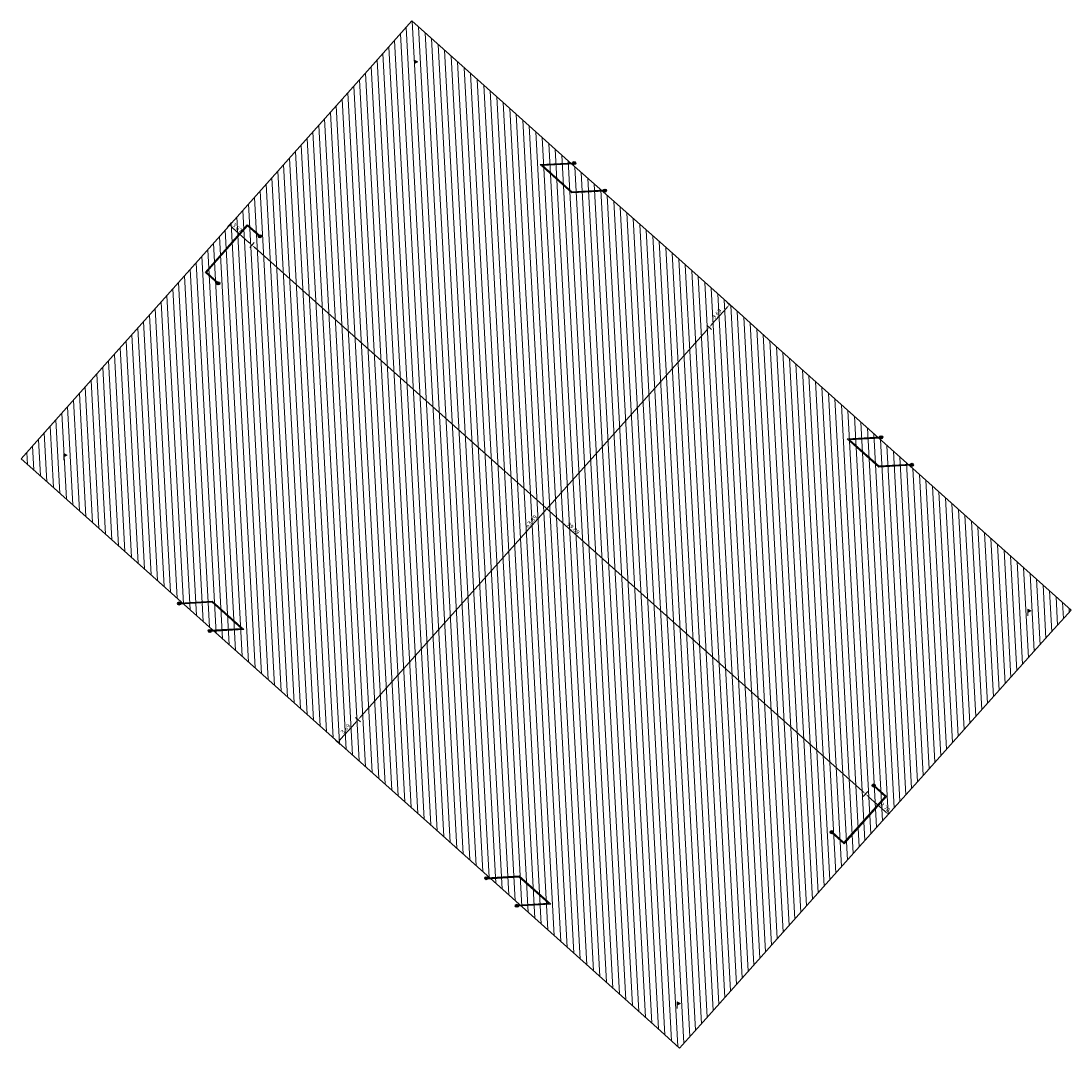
# Model space of a CAD drawing. Header units: metres. Extents: x 102885 to 117710, y 477477 to 480770.
# Tile 5 of 7: x 104433 to 104560, y 480343 to 480468. Entities that reach past the tile are written whole.
import ezdxf

# ---------------------------------------------------------------- set-up
doc = ezdxf.new("R2010")
doc.units = ezdxf.units.M
doc.header["$LTSCALE"] = 0.5
for name, color, linetype, lineweight in [('N-ME-IE-MEUBILAIR_WEGMEUBILAIR_PAAL-S', 7, 'Continuous', 25), ('N-WE-GR-VERWIJDEREN-A-200', 12, 'Continuous', 18), ('N-WE-OG-BEBOUWING_BIJZONDERE DOELEINDEN-G', 7, 'Continuous', 25), ('X-XX-AL-M', 7, 'Continuous', 18)]:
    doc.layers.add(name, color=color, linetype=linetype, lineweight=lineweight)
doc.styles.add('NLCS-ISO-M200-T25', font='NLCS-ISO.ttf', dxfattribs={"height": 0.5})
doc.dimstyles.new('NLCS-M200-T25-PIJL_L2_H1', dxfattribs={"dimscale": 0.2, "dimtxt": 2.5, "dimasz": 2.5, "dimexe": 2, "dimexo": 2, "dimgap": 0.7, "dimtad": 1, "dimzin": 0, "dimdsep": 46, "dimtxsty": 'NLCS-ISO-M200-T25', "dimcen": 0, "dimdle": 2, "dimclrd": 256, "dimclre": 256, "dimclrt": 256, "dimadec": 1, "dimazin": 0, "dimtfac": 1, "dimtdec": 3, "dimtofl": 0, "dimtmove": 0, "dimatfit": 3, "dimfxl": 2, "dimfxlon": 1, "dimtfillclr": 256, "dimtolj": 1, "dimtzin": 0, "dimlwd": -1, "dimlwe": -1, "dimarcsym": 0})

# ---------------------------------------------------------------- blocks, each defined once
blk = doc.blocks.new('SIE-WEG_PAAL_VAST-SO')
blk.add_hatch(color=256).paths.add_polyline_path([(0.09, 0.09), (-0.09, 0.09), (-0.09, -0.09), (0.09, -0.09)])
at = {"flags": 128}
blk.add_lwpolyline([(0.09, 0.09), (-0.09, 0.09), (-0.09, -0.09), (0.09, -0.09)], close=True, dxfattribs=at)
blk.add_circle((0, 0), 0.188)
blk = doc.blocks.new('SIE-WEG_PAAL_VLAGGENMAST-SO')
at = {"linetype": 'ByBlock', "lineweight": 18}
h = blk.add_hatch(color=0, dxfattribs=at)
h.dxf.hatch_style = 1
h.paths.add_polyline_path([(0, 2), (2, 1), (0, 0)])
at = {"color": 0, "linetype": 'ByBlock', "lineweight": 18}
blk.add_lwpolyline([(0, 2), (0, -2)], dxfattribs=at)
blk.add_lwpolyline([(0, 2), (2, 1), (0, 0)], close=True, dxfattribs=at)
blk = doc.blocks.new('*D28')
at = {"layer": 'X-XX-AL-M', "transparency": 16777216}
for p, q in [((104460.81, 480441.21), (104460.28, 480440.61)), ((104460.92, 480440.58), (104534.62, 480374.64)), ((104535.26, 480374.6), (104534.72, 480374.01))]:
    blk.add_line(p, q, dxfattribs=at)
for points in [[(104460.98, 480440.64), (104460.86, 480440.51), (104460.55, 480440.91)], [(104534.67, 480374.7), (104534.56, 480374.58), (104534.99, 480374.31)]]:
    blk.add_solid(points, dxfattribs=at)
at = {"layer": 'X-XX-AL-M', "transparency": 16777216, "insert": (104499.53, 480406.55), "char_height": 0.5, "attachment_point": 5, "rotation": 318.1807, "style": 'NLCS-ISO-M200-T25'}
blk.add_mtext('\\A1;99.89', dxfattribs=at)
blk = doc.blocks.new('*D29')
at = {"layer": 'X-XX-AL-M', "transparency": 16777216}
for p, q in [((104516.32, 480430.67), (104515.73, 480431.2)), ((104515.69, 480430.56), (104473.75, 480383.69)), ((104473.72, 480383.05), (104473.12, 480383.59))]:
    blk.add_line(p, q, dxfattribs=at)
for points in [[(104515.63, 480430.62), (104515.75, 480430.51), (104516.02, 480430.93)], [(104473.69, 480383.75), (104473.82, 480383.64), (104473.42, 480383.32)]]:
    blk.add_solid(points, dxfattribs=at)
at = {"layer": 'X-XX-AL-M', "transparency": 16777216, "insert": (104494.43, 480407.39), "char_height": 0.5, "attachment_point": 5, "rotation": 48.1807, "style": 'NLCS-ISO-M200-T25'}
blk.add_mtext('\\A1;63.89', dxfattribs=at)
blk = doc.blocks.new('*D30')
at = {"layer": 'X-XX-AL-M', "transparency": 16777216}
for p, q in [((104518.78, 480433.42), (104518.19, 480433.95)), ((104518.15, 480433.31), (104516.36, 480431.31)), ((104516.32, 480430.67), (104515.73, 480431.2))]:
    blk.add_line(p, q, dxfattribs=at)
for points in [[(104518.09, 480433.37), (104518.21, 480433.26), (104518.49, 480433.69)], [(104516.3, 480431.36), (104516.42, 480431.25), (104516.02, 480430.93)]]:
    blk.add_solid(points, dxfattribs=at)
at = {"layer": 'X-XX-AL-M', "transparency": 16777216, "insert": (104516.96, 480432.57), "char_height": 0.5, "attachment_point": 5, "rotation": 48.1807, "style": 'NLCS-ISO-M200-T25'}
blk.add_mtext('\\A1;3.69', dxfattribs=at)
blk = doc.blocks.new('*D31')
at = {"layer": 'X-XX-AL-M', "transparency": 16777216}
for p, q in [((104473.09, 480382.95), (104471.3, 480380.94)), ((104473.72, 480383.05), (104473.12, 480383.59)), ((104471.26, 480380.3), (104470.67, 480380.84))]:
    blk.add_line(p, q, dxfattribs=at)
for points in [[(104473.03, 480383), (104473.15, 480382.89), (104473.42, 480383.32)], [(104471.23, 480381), (104471.36, 480380.89), (104470.96, 480380.57)]]:
    blk.add_solid(points, dxfattribs=at)
at = {"layer": 'X-XX-AL-M', "transparency": 16777216, "insert": (104471.9, 480382.2), "char_height": 0.5, "attachment_point": 5, "rotation": 48.1807, "style": 'NLCS-ISO-M200-T25'}
blk.add_mtext('\\A1;3.69', dxfattribs=at)
blk = doc.blocks.new('*D32')
at = {"layer": 'X-XX-AL-M', "transparency": 16777216}
for p, q in [((104535.26, 480374.6), (104534.72, 480374.01)), ((104535.36, 480373.97), (104537.38, 480372.17)), ((104538.01, 480372.14), (104537.48, 480371.54))]:
    blk.add_line(p, q, dxfattribs=at)
for points in [[(104535.42, 480374.03), (104535.31, 480373.91), (104534.99, 480374.31)], [(104537.43, 480372.23), (104537.32, 480372.11), (104537.75, 480371.84)]]:
    blk.add_solid(points, dxfattribs=at)
at = {"layer": 'X-XX-AL-M', "transparency": 16777216, "insert": (104537.37, 480372.7), "char_height": 0.5, "attachment_point": 5, "rotation": 318.1807, "style": 'NLCS-ISO-M200-T25'}
blk.add_mtext('\\A1;3.70', dxfattribs=at)
blk = doc.blocks.new('*D33')
at = {"layer": 'X-XX-AL-M', "transparency": 16777216}
for p, q in [((104458.08, 480443.66), (104457.55, 480443.06)), ((104458.18, 480443.02), (104460.17, 480441.24)), ((104460.81, 480441.21), (104460.28, 480440.61))]:
    blk.add_line(p, q, dxfattribs=at)
for points in [[(104458.24, 480443.09), (104458.13, 480442.96), (104457.81, 480443.36)], [(104460.23, 480441.31), (104460.12, 480441.18), (104460.55, 480440.91)]]:
    blk.add_solid(points, dxfattribs=at)
at = {"layer": 'X-XX-AL-M', "transparency": 16777216, "insert": (104458.77, 480443.02), "char_height": 0.5, "attachment_point": 5, "rotation": 318.1807, "style": 'NLCS-ISO-M200-T25'}
blk.add_mtext('\\A1;3.67', dxfattribs=at)

msp = doc.modelspace()

# ---------------------------------------------------------------- hatches: boundary and pattern name
at = {"layer": 'N-WE-GR-VERWIJDEREN-A-200'}
h = msp.add_hatch(dxfattribs=at)
h.set_pattern_fill('AGR-VERWIJDEREN', color=256, pattern_type=2)
h.set_pattern_definition([(93.08665, (104480.255, 480462.937), (-0.748912, -0.0403846), [])])
h.paths.add_polyline_path([(104432.525, 480414.974), (104435.086, 480417.832), (104442.711, 480426.373), (104449.628, 480434.125), (104458.756, 480444.36), (104464.974, 480451.329), (104474.569, 480462.062), (104479.956, 480468.107), (104490.978, 480458.243), (104498.962, 480451.088), (104510.421, 480440.924), (104519.688, 480432.632), (104524.071, 480428.695), (104533.538, 480420.222), (104541.883, 480412.761), (104550.771, 480404.802), (104559.917, 480396.616), (104557.483, 480393.886), (104549.549, 480385.024), (104542.377, 480377.005), (104535.943, 480369.835), (104529.865, 480363), (104522.651, 480354.922), (104514.95, 480346.282), (104512.42, 480343.479), (104509.701, 480345.932), (104497.581, 480356.79), (104483.654, 480369.27), (104472.594, 480379.167), (104458.803, 480391.498), (104447.387, 480401.724), (104435.414, 480412.427)])

# ---------------------------------------------------------------- linework, layer by layer
at = {"layer": 'N-WE-GR-VERWIJDEREN-A-200', "flags": 128}
msp.add_lwpolyline([(104432.525, 480414.974), (104435.086, 480417.832), (104442.711, 480426.373), (104449.628, 480434.125), (104458.756, 480444.36), (104464.974, 480451.329), (104474.569, 480462.062), (104479.956, 480468.107), (104490.978, 480458.243), (104498.962, 480451.088), (104510.421, 480440.924), (104519.688, 480432.632), (104524.071, 480428.695), (104533.538, 480420.222), (104541.883, 480412.761), (104550.771, 480404.802), (104559.917, 480396.616), (104557.483, 480393.886), (104549.549, 480385.024), (104542.377, 480377.005), (104535.943, 480369.835), (104529.865, 480363), (104522.651, 480354.922), (104514.95, 480346.282), (104512.42, 480343.479), (104509.701, 480345.932), (104497.581, 480356.79), (104483.654, 480369.27), (104472.594, 480379.167), (104458.803, 480391.498), (104447.387, 480401.724), (104435.414, 480412.427)], close=True, dxfattribs=at)
at = {"layer": 'N-WE-OG-BEBOUWING_BIJZONDERE DOELEINDEN-G', "flags": 128}
for points in [[(104503.369, 480447.476), (104499.355, 480447.246), (104495.528, 480450.678), (104499.641, 480450.915)], [(104503.364, 480447.576), (104499.391, 480447.348), (104495.774, 480450.592), (104499.647, 480450.815)], [(104456.422, 480436.236), (104454.892, 480437.6), (104460.011, 480443.382), (104461.541, 480442.017)], [(104456.489, 480436.31), (104455.033, 480437.608), (104460.019, 480443.24), (104461.474, 480441.943)], [(104540.607, 480414.198), (104536.593, 480413.968), (104532.766, 480417.4), (104536.879, 480417.636)], [(104540.601, 480414.298), (104536.629, 480414.07), (104533.011, 480417.314), (104536.885, 480417.536)], [(104451.714, 480397.474), (104455.728, 480397.705), (104459.556, 480394.272), (104455.442, 480394.036)], [(104451.72, 480397.374), (104455.693, 480397.602), (104459.31, 480394.358), (104455.437, 480394.136)], [(104530.855, 480369.629), (104532.381, 480368.26), (104537.53, 480373.999), (104536.004, 480375.368)], [(104530.922, 480369.703), (104532.373, 480368.401), (104537.388, 480373.991), (104535.937, 480375.294)], [(104488.962, 480364.128), (104492.977, 480364.359), (104496.804, 480360.926), (104492.691, 480360.69)], [(104488.968, 480364.028), (104492.941, 480364.256), (104496.558, 480361.012), (104492.685, 480360.79)]]:
    msp.add_lwpolyline(points, dxfattribs=at)

# ---------------------------------------------------------------- block references
at = {"layer": 'N-ME-IE-MEUBILAIR_WEGMEUBILAIR_PAAL-S', "xscale": 0.2, "yscale": 0.2, "zscale": 0.2}
for p in [(104480.255, 480462.937), (104437.707, 480415.215), (104554.697, 480396.333), (104512.145, 480348.672)]:
    msp.add_blockref('SIE-WEG_PAAL_VLAGGENMAST-SO', p, dxfattribs=at)
at = {"layer": 'N-ME-IE-MEUBILAIR_WEGMEUBILAIR_PAAL-S'}
for p in [(104499.644, 480450.865), (104503.366, 480447.526), (104461.507, 480441.98), (104456.455, 480436.273), (104536.882, 480417.586), (104540.607, 480414.251), (104451.717, 480397.424), (104455.441, 480394.089), (104535.97, 480375.331), (104530.888, 480369.666), (104488.969, 480364.082), (104492.688, 480360.74)]:
    msp.add_blockref('SIE-WEG_PAAL_VAST-SO', p, dxfattribs=at)

# ---------------------------------------------------------------- dimensions: what is measured, and where the dimension line sits
at = {"layer": 'X-XX-AL-M'}
for base, p1, p2, picture, middle in [((104460.547, 480440.91), (104479.956, 480468.107), (104482.716, 480465.688), '*D33', (104458.514, 480442.73)), ((104534.989, 480374.306), (104480.255, 480462.937), (104554.697, 480396.333), '*D28', (104499.271, 480406.264)), ((104537.748, 480371.838), (104554.697, 480396.333), (104559.917, 480396.616), '*D32', (104537.111, 480372.408))]:
    dim = msp.add_linear_dim(base=base, p1=p1, p2=p2, angle=318.18069, dimstyle='NLCS-M200-T25-PIJL_L2_H1', dxfattribs=at)
    dim.commit()
    dim.dimension.update_dxf_attribs({"geometry": picture, "text_midpoint": middle, "dimtype": 160})
for base, p1, p2, picture, middle in [((104516.024, 480430.934), (104559.917, 480396.616), (104554.697, 480396.333), '*D30', (104516.964, 480432.57)), ((104473.421, 480383.318), (104554.697, 480396.333), (104512.145, 480348.672), '*D29', (104494.432, 480407.386)), ((104470.963, 480380.571), (104514.853, 480346.249), (104512.42, 480343.479), '*D31', (104471.902, 480382.205))]:
    dim = msp.add_linear_dim(base=base, p1=p1, p2=p2, angle=48.18069, dimstyle='NLCS-M200-T25-PIJL_L2_H1', dxfattribs=at)
    dim.commit()
    dim.dimension.update_dxf_attribs({"geometry": picture, "text_midpoint": middle})

doc.saveas('drawing.dxf')
